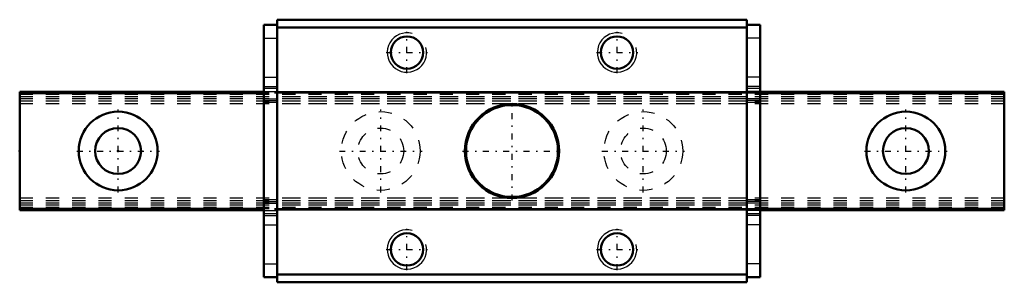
# Model space of a CAD drawing. Header units: millimetres. Extents: x -7.5 to 67.5, y -10 to 10.
import ezdxf

# ---------------------------------------------------------------- set-up
doc = ezdxf.new("R2010")
doc.units = ezdxf.units.MM
doc.linetypes.add('Center', pattern=[1.5, 0.45, -0.5, 0.05, -0.5])
doc.linetypes.add('Dashed', pattern=[2, 1, -1])
for name, color, linetype, lineweight in [('2d ConnectionPoints', 7, 'Continuous', 50), ('AM_0', 7, 'Continuous', 50), ('AM_4', 3, 'Continuous', 25), ('AM_5', 3, 'Continuous', 25), ('AM_7', 7, 'Center', 25), ('AM_9', 6, 'Dashed', 25)]:
    doc.layers.add(name, color=color, linetype=linetype, lineweight=lineweight)

# ---------------------------------------------------------------- blocks, each defined once
blk = doc.blocks.new('1_Slider__EPF9_M_7_5_11_0_in_EPF9M21_75LM_G7_5_0_18_6_1_4')
at = {"layer": 'AM_0'}
for p, q in [((47.9, 10), (12.1, 10)), ((12.1, 10), (12.1, -10)), ((47.9, 10), (47.9, -10)), ((11.1, 9.6), (11.1, -9.6)), ((11.1, 9.6), (12.1, 9.6)), ((47.9, 9.4), (12.1, 9.4)), ((48.9, 9.6), (47.9, 9.6)), ((48.9, 9.6), (48.9, -9.6)), ((11.1, -9.6), (12.1, -9.6)), ((47.9, -9.4), (12.1, -9.4)), ((48.9, -9.6), (47.9, -9.6)), ((47.9, -10), (12.1, -10))]:
    blk.add_line(p, q, dxfattribs=at)
for centre, radius in [((22, 7.5), 1.23), ((38, 7.5), 1.23), ((30, 0), 3.587), ((30, 0), 3.5), ((22, -7.5), 1.23), ((38, -7.5), 1.23)]:
    blk.add_circle(centre, radius, dxfattribs=at)
at = {"layer": 'AM_4'}
for p, q in [((11.1, 8.6), (12.1, 8.6)), ((48.9, 8.6), (47.9, 8.6)), ((11.1, -8.601), (12.1, -8.601)), ((48.9, -8.601), (47.9, -8.601))]:
    blk.add_line(p, q, dxfattribs=at)
at = {"layer": 'AM_5'}
for centre in [(22, 7.5), (38, 7.5), (22, -7.5), (38, -7.5)]:
    blk.add_arc(centre, 1.5, 75, 15, dxfattribs=at)
at = {"layer": 'AM_7'}
for p, q in [((22, 5.925), (22, 9.075)), ((38, 5.925), (38, 9.075)), ((20.425, 7.5), (23.575, 7.5)), ((36.425, 7.5), (39.575, 7.5)), ((30, -3.766), (30, 3.766)), ((26.234, 0), (33.766, 0)), ((22, -9.075), (22, -5.925)), ((38, -9.075), (38, -5.925)), ((20.425, -7.5), (23.575, -7.5)), ((36.425, -7.5), (39.575, -7.5))]:
    blk.add_line(p, q, dxfattribs=at)
at = {"layer": 'AM_9'}
for p, q in [((11.1, 5.614), (12.1, 5.614)), ((48.9, 5.614), (47.9, 5.614)), ((11.1, 4.907), (12.1, 4.907)), ((12.1, 4.768), (11.1, 4.768)), ((11.1, 4.534), (12.1, 4.534)), ((48.9, 4.907), (47.9, 4.907)), ((48.9, 4.768), (47.9, 4.768)), ((48.9, 4.534), (47.9, 4.534)), ((11.1, 3.968), (12.1, 3.968)), ((11.1, 3.853), (12.1, 3.853)), ((47.9, 4.5), (12.1, 4.5)), ((47.9, 4.462), (12.1, 4.462)), ((47.9, 4.456), (12.1, 4.456)), ((47.9, 4.409), (12.1, 4.409)), ((47.9, 4.4), (12.1, 4.4)), ((47.9, 4.118), (12.1, 4.118)), ((47.9, 3.981), (12.1, 3.981)), ((47.9, 3.8), (12.1, 3.8)), ((48.9, 3.968), (47.9, 3.968)), ((48.9, 3.853), (47.9, 3.853)), ((11.1, 3.707), (12.1, 3.707)), ((47.9, 3.6), (12.1, 3.6)), ((47.9, 3.707), (48.9, 3.707)), ((12.1, -3.707), (11.1, -3.707)), ((47.9, -3.6), (12.1, -3.6)), ((48.9, -3.707), (47.9, -3.707)), ((11.1, -3.853), (12.1, -3.853)), ((11.1, -3.968), (12.1, -3.968)), ((47.9, -3.8), (12.1, -3.8)), ((47.9, -3.981), (12.1, -3.981)), ((47.9, -4.118), (12.1, -4.118)), ((47.9, -4.4), (12.1, -4.4)), ((47.9, -4.409), (12.1, -4.409)), ((47.9, -4.456), (12.1, -4.456)), ((47.9, -4.462), (12.1, -4.462)), ((47.9, -4.5), (12.1, -4.5)), ((48.9, -3.853), (47.9, -3.853)), ((48.9, -3.968), (47.9, -3.968)), ((11.1, -4.534), (12.1, -4.534)), ((11.1, -4.768), (12.1, -4.768)), ((11.1, -4.907), (12.1, -4.907)), ((48.9, -4.534), (47.9, -4.534)), ((47.9, -4.768), (48.9, -4.768)), ((48.9, -4.907), (47.9, -4.907)), ((11.1, -5.614), (12.1, -5.614)), ((48.9, -5.614), (47.9, -5.614)), ((11.1, -8.6), (12.1, -8.6)), ((48.9, -8.6), (47.9, -8.6))]:
    blk.add_line(p, q, dxfattribs=at)
blk = doc.blocks.new('2_EPF9_M757_5_R_Track_0_in_EPF9M21_75LM_G7_5_0_18_6_1_4')
at = {"layer": 'AM_0'}
for p, q in [((-7.5, 4.5), (-7.5, -4.5)), ((11.1, 4.5), (-7.5, 4.5)), ((11.1, 4.4), (-7.5, 4.4)), ((67.5, 4.5), (48.9, 4.5)), ((67.5, 4.4), (48.9, 4.4)), ((67.5, 4.5), (67.5, -4.5)), ((11.1, -4.4), (-7.5, -4.4)), ((11.1, -4.5), (-7.5, -4.5)), ((67.5, -4.4), (48.9, -4.4)), ((67.5, -4.5), (48.9, -4.5))]:
    blk.add_line(p, q, dxfattribs=at)
for centre, radius in [((0, 0), 3), ((60, 0), 3), ((0, 0), 1.75), ((60, 0), 1.75)]:
    blk.add_circle(centre, radius, dxfattribs=at)
at = {"layer": 'AM_4'}
for p, q in [((11.1, 4.456), (-7.5, 4.456)), ((67.5, 4.456), (48.9, 4.456)), ((11.1, -4.456), (-7.5, -4.456)), ((67.5, -4.456), (48.9, -4.456))]:
    blk.add_line(p, q, dxfattribs=at)
at = {"layer": 'AM_7'}
for p, q in [((0, -3.15), (0, 3.15)), ((20, -3.15), (20, 3.15)), ((40, -3.15), (40, 3.15)), ((60, -3.15), (60, 3.15)), ((-3.15, 0), (3.15, 0)), ((16.85, 0), (23.15, 0)), ((36.85, 0), (43.15, 0)), ((56.85, 0), (63.15, 0))]:
    blk.add_line(p, q, dxfattribs=at)
at = {"layer": 'AM_9'}
for p, q in [((67.5, 4.409), (-7.5, 4.409)), ((67.5, 4.3), (-7.5, 4.3)), ((67.5, 4.118), (-7.5, 4.118)), ((67.5, 3.981), (-7.5, 3.981)), ((67.5, 3.8), (-7.5, 3.8)), ((48.9, 4.5), (11.1, 4.5)), ((48.9, 4.456), (11.1, 4.456)), ((48.9, 4.4), (11.1, 4.4)), ((67.5, 3.6), (-7.5, 3.6)), ((67.5, -3.6), (-7.5, -3.6)), ((67.5, -3.8), (-7.5, -3.8)), ((67.5, -3.981), (-7.5, -3.981)), ((67.5, -4.118), (-7.5, -4.118)), ((67.5, -4.3), (-7.5, -4.3)), ((67.5, -4.409), (-7.5, -4.409)), ((48.9, -4.4), (11.1, -4.4)), ((48.9, -4.456), (11.1, -4.456)), ((48.9, -4.5), (11.1, -4.5))]:
    blk.add_line(p, q, dxfattribs=at)
for centre, radius in [((20, 0), 3), ((40, 0), 3), ((20, 0), 1.75), ((40, 0), 1.75)]:
    blk.add_circle(centre, radius, dxfattribs=at)

msp = doc.modelspace()

# ---------------------------------------------------------------- linework, layer by layer
at = {"layer": '2d ConnectionPoints'}
for p in [(-7.5, 0), (0, 0), (0, 0)]:
    msp.add_point(p, dxfattribs=at)

# ---------------------------------------------------------------- block references
for name in ['1_Slider__EPF9_M_7_5_11_0_in_EPF9M21_75LM_G7_5_0_18_6_1_4', '2_EPF9_M757_5_R_Track_0_in_EPF9M21_75LM_G7_5_0_18_6_1_4']:
    msp.add_blockref(name, (0, 0))

doc.saveas('drawing.dxf')
